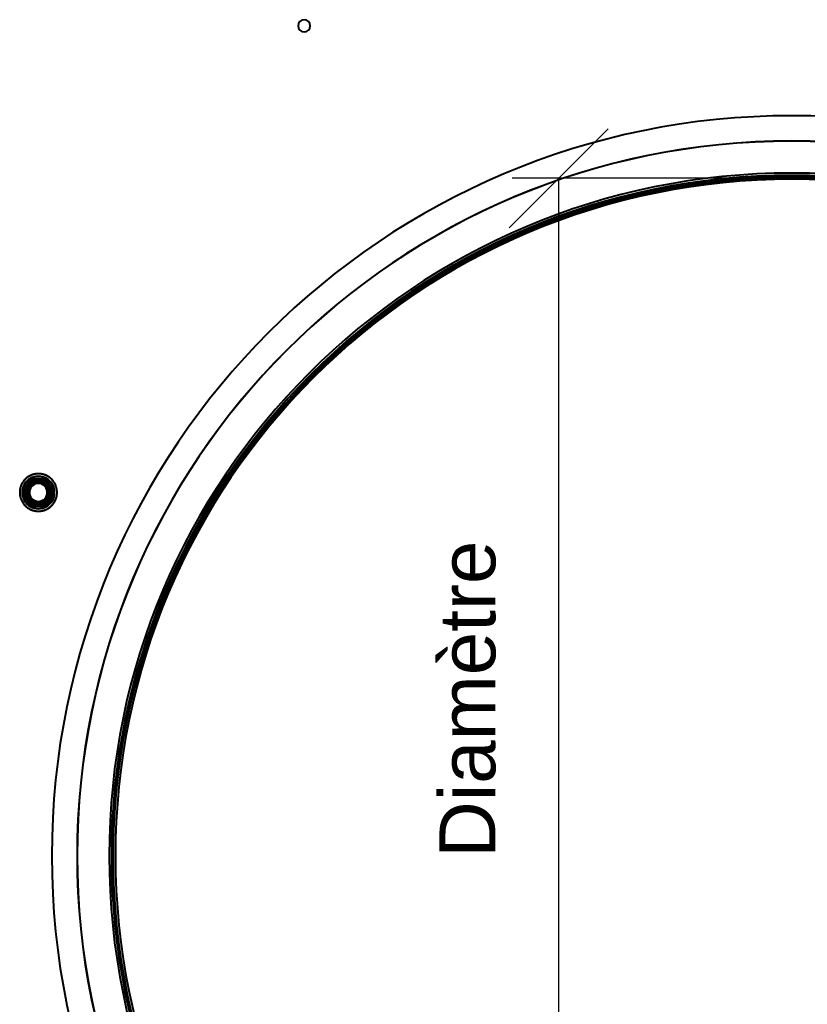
# Model space of a CAD drawing. Header units: millimetres. Extents: x -1442 to 3067, y -120 to 1171.
# Tile 12 of 66: x -202 to 4, y 325 to 582. Entities that reach past the tile are written whole.
import ezdxf

# ---------------------------------------------------------------- set-up
doc = ezdxf.new("R2010")
doc.units = ezdxf.units.MM
doc.layers.add('A-GENM', color=13, linetype='Continuous', lineweight=40)
doc.layers.add('G-IMPT', color=8, linetype='Continuous', lineweight=40)
doc.styles.add('Arial_1', font='arial.ttf', dxfattribs={"height": 14.6304})

# ---------------------------------------------------------------- blocks, each defined once
blk = doc.blocks.new('Souche connecteur circulaire R23 - Souche connecteur circulaire R23-769066-Gauche')
at = {"layer": 'A-GENM'}
for start, end in [(0, 180), (360, 180), (180, 0), (180, 360)]:
    blk.add_arc((0, 363), 177.5, start, end, dxfattribs=at)
blk = doc.blocks.new('Souche connecteur circulaire R23 - Souche connecteur circulaire R23-769068-Gauche')
at = {"layer": 'A-GENM'}
for start, end in [(360, 180), (0, 180), (180, 360), (180, 0)]:
    blk.add_arc((0, 363), 177.5, start, end, dxfattribs=at)
blk = doc.blocks.new('NEXA 1500 CALQUES_dwg-769064-Gauche')
at = {"layer": 'G-IMPT', "flags": 128}
for points in [[(-171.95, 319.32), (-173.57, 326.23), (-174.92, 333.2), (-175.98, 340.22), (-176.77, 347.28), (-177.27, 354.36), (-177.49, 361.46), (-177.42, 368.56), (-177.08, 375.65), (-176.44, 382.72), (-175.53, 389.76), (-174.33, 396.76), (-172.86, 403.7), (-171.11, 410.58), (-169.08, 417.39), (-166.79, 424.1), (-164.23, 430.72), (-161.4, 437.24), (-158.32, 443.63), (-154.98, 449.9), (-151.4, 456.03), (-147.57, 462.01), (-143.51, 467.83), (-139.22, 473.49), (-134.7, 478.97), (-129.97, 484.26), (-125.03, 489.36), (-119.89, 494.26), (-114.56, 498.95), (-109.05, 503.42), (-103.36, 507.67), (-97.51, 511.69), (-91.5, 515.47), (-85.35, 519.01), (-79.05, 522.3), (-72.64, 525.33), (-66.1, 528.11), (-59.46, 530.62), (-52.72, 532.86), (-45.9, 534.83), (-39.01, 536.53), (-32.06, 537.95), (-25.05, 539.1), (-18, 539.96), (-10.93, 540.54), (-3.83, 540.83), (0, 540.87)], [(0, 540.87), (7.1, 540.73)], [(-194.55, 462.61), (-194.73, 462.7), (-194.9, 462.79), (-195.08, 462.87), (-195.26, 462.94), (-195.44, 463.01), (-195.63, 463.07), (-195.82, 463.12), (-196.01, 463.16), (-196.2, 463.2), (-196.4, 463.23), (-196.59, 463.25), (-196.79, 463.26), (-196.98, 463.26), (-197.18, 463.26), (-197.37, 463.25), (-197.57, 463.23), (-197.76, 463.2), (-197.95, 463.17), (-198.15, 463.13), (-198.33, 463.08), (-198.52, 463.02), (-198.71, 462.96), (-198.89, 462.88), (-199.07, 462.8), (-199.24, 462.72), (-199.41, 462.63), (-199.58, 462.53), (-199.75, 462.42), (-199.91, 462.31), (-200.06, 462.19), (-200.21, 462.06), (-200.36, 461.93), (-200.5, 461.79), (-200.63, 461.65), (-200.76, 461.5), (-200.88, 461.35), (-201, 461.19), (-201.11, 461.03), (-201.21, 460.86), (-201.3, 460.69), (-201.39, 460.52), (-201.48, 460.34), (-201.55, 460.16), (-201.62, 459.98), (-201.68, 459.79), (-201.73, 459.6), (-201.78, 459.41), (-201.82, 459.22), (-201.85, 459.03), (-201.87, 458.83), (-201.88, 458.64), (-201.89, 458.44), (-201.89, 458.25), (-201.88, 458.05), (-201.86, 457.86), (-201.84, 457.66), (-201.81, 457.47), (-201.77, 457.28), (-201.72, 457.09), (-201.66, 456.9), (-201.6, 456.72), (-201.53, 456.53), (-201.45, 456.35), (-201.37, 456.18), (-201.28, 456), (-201.18, 455.83), (-201.08, 455.67), (-200.96, 455.51), (-200.85, 455.35), (-200.72, 455.2), (-200.59, 455.05), (-200.46, 454.91), (-200.32, 454.78), (-200.17, 454.65), (-200.02, 454.52), (-199.86, 454.41), (-199.7, 454.3), (-199.54, 454.19), (-199.45, 454.14)], [(-199.45, 462.61), (-199.61, 462.51), (-199.78, 462.4), (-199.93, 462.28), (-200.09, 462.16), (-200.24, 462.04), (-200.38, 461.9), (-200.52, 461.77), (-200.65, 461.62), (-200.78, 461.47), (-200.9, 461.32), (-201.02, 461.16), (-201.12, 461), (-201.23, 460.83), (-201.32, 460.66), (-201.41, 460.49), (-201.49, 460.31), (-201.56, 460.13), (-201.63, 459.94), (-201.69, 459.76), (-201.74, 459.57), (-201.79, 459.38), (-201.82, 459.19), (-201.85, 458.99), (-201.87, 458.8), (-201.88, 458.6), (-201.89, 458.41), (-201.89, 458.21), (-201.88, 458.02), (-201.86, 457.82), (-201.83, 457.63), (-201.8, 457.44), (-201.76, 457.24), (-201.71, 457.05), (-201.65, 456.87), (-201.59, 456.68), (-201.52, 456.5), (-201.44, 456.32), (-201.35, 456.15), (-201.26, 455.97), (-201.16, 455.8), (-201.06, 455.64), (-200.94, 455.48), (-200.82, 455.32), (-200.7, 455.17), (-200.57, 455.03), (-200.43, 454.89), (-200.29, 454.75), (-200.14, 454.63), (-199.99, 454.5), (-199.83, 454.39), (-199.67, 454.28), (-199.51, 454.17), (-199.34, 454.08), (-199.16, 453.99), (-198.99, 453.9), (-198.8, 453.83), (-198.62, 453.76), (-198.44, 453.7), (-198.25, 453.64), (-198.06, 453.6), (-197.87, 453.56), (-197.67, 453.53), (-197.48, 453.51), (-197.28, 453.49), (-197.09, 453.48), (-196.89, 453.48), (-196.7, 453.49), (-196.5, 453.51), (-196.31, 453.53), (-196.11, 453.56), (-195.92, 453.6), (-195.73, 453.65), (-195.55, 453.7), (-195.36, 453.77), (-195.18, 453.83), (-195, 453.91), (-194.82, 453.99), (-194.65, 454.09), (-194.55, 454.14)], [(-201.04, 458.37), (-200.54, 459.25), (-200.03, 460.12), (-199.53, 461), (-199.02, 461.87)], [(-199.02, 461.87), (-199.53, 461), (-200.03, 460.12), (-200.54, 459.25), (-201.04, 458.37)], [(-199.02, 461.87), (-199.53, 461), (-200.03, 460.12), (-200.54, 459.25), (-201.04, 458.37)], [(-201.04, 458.37), (-200.54, 459.25), (-200.03, 460.12), (-199.53, 461), (-199.02, 461.87)], [(-201.04, 458.37), (-200.54, 459.25), (-200.03, 460.12), (-199.53, 461), (-199.02, 461.87)], [(-199.02, 461.87), (-199.53, 461), (-200.03, 460.12), (-200.54, 459.25), (-201.04, 458.37)], [(-201.04, 458.37), (-200.54, 459.25), (-200.03, 460.12), (-199.53, 461), (-199.02, 461.87)], [(-199.02, 461.87), (-199.53, 461), (-200.03, 460.12), (-200.54, 459.25), (-201.04, 458.37)], [(-199.02, 461.87), (-199.53, 461), (-200.03, 460.12), (-200.54, 459.25), (-201.04, 458.37)], [(-201.04, 458.37), (-200.54, 459.25), (-200.03, 460.12), (-199.53, 461), (-199.02, 461.87)], [(-199.02, 461.87), (-199.53, 461), (-200.03, 460.12), (-200.54, 459.25), (-201.04, 458.37)], [(-201.04, 458.37), (-200.54, 459.25), (-200.03, 460.12), (-199.53, 461), (-199.02, 461.87)], [(-194.55, 454.14), (-194.39, 454.24), (-194.22, 454.35), (-194.07, 454.46), (-193.91, 454.58), (-193.76, 454.71), (-193.62, 454.84), (-193.48, 454.98), (-193.35, 455.12), (-193.22, 455.27), (-193.1, 455.42), (-192.98, 455.58), (-192.88, 455.74), (-192.77, 455.91), (-192.68, 456.08), (-192.59, 456.26), (-192.51, 456.44), (-192.44, 456.62), (-192.37, 456.8), (-192.31, 456.99), (-192.26, 457.18), (-192.21, 457.37), (-192.18, 457.56), (-192.15, 457.75), (-192.13, 457.95), (-192.12, 458.14), (-192.11, 458.34), (-192.11, 458.53), (-192.12, 458.73), (-192.14, 458.92), (-192.17, 459.12), (-192.2, 459.31), (-192.24, 459.5), (-192.29, 459.69), (-192.35, 459.88), (-192.41, 460.06), (-192.48, 460.24), (-192.56, 460.42), (-192.65, 460.6), (-192.74, 460.77), (-192.84, 460.94), (-192.94, 461.1), (-193.06, 461.26), (-193.18, 461.42), (-193.3, 461.57), (-193.43, 461.72), (-193.57, 461.86), (-193.71, 461.99), (-193.86, 462.12), (-194.01, 462.24), (-194.17, 462.36), (-194.33, 462.47), (-194.49, 462.57), (-194.66, 462.67), (-194.84, 462.76), (-195.01, 462.84), (-195.2, 462.92), (-195.38, 462.99), (-195.56, 463.05), (-195.75, 463.1), (-195.94, 463.15), (-196.13, 463.19), (-196.33, 463.22), (-196.52, 463.24), (-196.72, 463.25), (-196.91, 463.26), (-197.11, 463.26), (-197.3, 463.25), (-197.5, 463.24), (-197.69, 463.21), (-197.89, 463.18), (-198.08, 463.14), (-198.27, 463.1), (-198.45, 463.04), (-198.64, 462.98), (-198.82, 462.91), (-199, 462.83), (-199.18, 462.75), (-199.35, 462.66), (-199.45, 462.61)], [(-199.45, 454.14), (-199.27, 454.04), (-199.1, 453.96), (-198.92, 453.87), (-198.74, 453.8), (-198.56, 453.74), (-198.37, 453.68), (-198.18, 453.63), (-197.99, 453.58), (-197.8, 453.55), (-197.6, 453.52), (-197.41, 453.5), (-197.21, 453.49), (-197.02, 453.48), (-196.82, 453.49), (-196.63, 453.5), (-196.43, 453.51), (-196.24, 453.54), (-196.05, 453.58), (-195.85, 453.62), (-195.67, 453.67), (-195.48, 453.72), (-195.29, 453.79), (-195.11, 453.86), (-194.93, 453.94), (-194.76, 454.03), (-194.59, 454.12), (-194.42, 454.22), (-194.25, 454.33), (-194.09, 454.44), (-193.94, 454.56), (-193.79, 454.68), (-193.64, 454.82), (-193.5, 454.95), (-193.37, 455.1), (-193.24, 455.24), (-193.12, 455.4), (-193, 455.55), (-192.89, 455.72), (-192.79, 455.88), (-192.7, 456.05), (-192.61, 456.23), (-192.52, 456.4), (-192.45, 456.58), (-192.38, 456.77), (-192.32, 456.95), (-192.27, 457.14), (-192.22, 457.33), (-192.18, 457.52), (-192.15, 457.72), (-192.13, 457.91), (-192.12, 458.11), (-192.11, 458.3), (-192.11, 458.5), (-192.12, 458.69), (-192.14, 458.89), (-192.16, 459.08), (-192.19, 459.27), (-192.23, 459.47), (-192.28, 459.66), (-192.34, 459.84), (-192.4, 460.03), (-192.47, 460.21), (-192.55, 460.39), (-192.63, 460.57), (-192.72, 460.74), (-192.82, 460.91), (-192.92, 461.08), (-193.04, 461.24), (-193.15, 461.39), (-193.28, 461.54), (-193.41, 461.69), (-193.54, 461.83), (-193.68, 461.97), (-193.83, 462.1), (-193.98, 462.22), (-194.14, 462.34), (-194.3, 462.45), (-194.46, 462.55), (-194.55, 462.61)], [(-199.02, 461.87), (-198.85, 461.58), (-198.69, 461.3), (-198.52, 461.01), (-198.35, 460.72)], [(-198.35, 460.72), (-198.52, 461.01), (-198.69, 461.3), (-198.85, 461.58), (-199.02, 461.87)], [(-199.02, 461.87), (-198.01, 461.87), (-197, 461.87), (-195.99, 461.87), (-194.98, 461.87)], [(-194.98, 461.87), (-195.99, 461.87), (-197, 461.87), (-198.01, 461.87), (-199.02, 461.87)], [(-199.02, 461.87), (-198.85, 461.58), (-198.69, 461.3), (-198.52, 461.01), (-198.35, 460.72)], [(-198.35, 460.72), (-198.52, 461.01), (-198.69, 461.3), (-198.85, 461.58), (-199.02, 461.87)], [(-194.98, 461.87), (-195.99, 461.87), (-197, 461.87), (-198.01, 461.87), (-199.02, 461.87)], [(-199.02, 461.87), (-198.01, 461.87), (-197, 461.87), (-195.99, 461.87), (-194.98, 461.87)], [(-199.02, 461.87), (-198.01, 461.87), (-197, 461.87), (-195.99, 461.87), (-194.98, 461.87)], [(-194.98, 461.87), (-195.99, 461.87), (-197, 461.87), (-198.01, 461.87), (-199.02, 461.87)], [(-199.02, 461.87), (-198.01, 461.87), (-197, 461.87), (-195.99, 461.87), (-194.98, 461.87)], [(-194.98, 461.87), (-195.99, 461.87), (-197, 461.87), (-198.01, 461.87), (-199.02, 461.87)], [(-194.98, 461.87), (-195.99, 461.87), (-197, 461.87), (-198.01, 461.87), (-199.02, 461.87)], [(-199.02, 461.87), (-198.01, 461.87), (-197, 461.87), (-195.99, 461.87), (-194.98, 461.87)], [(-194.98, 461.87), (-195.99, 461.87), (-197, 461.87), (-198.01, 461.87), (-199.02, 461.87)], [(-199.02, 461.87), (-198.01, 461.87), (-197, 461.87), (-195.99, 461.87), (-194.98, 461.87)], [(-194.98, 461.87), (-195.15, 461.58), (-195.31, 461.3), (-195.48, 461.01), (-195.65, 460.72)], [(-195.65, 460.72), (-195.48, 461.01), (-195.31, 461.3), (-195.15, 461.58), (-194.98, 461.87)], [(-194.98, 461.87), (-195.15, 461.58), (-195.31, 461.3), (-195.48, 461.01), (-195.65, 460.72)], [(-195.65, 460.72), (-195.48, 461.01), (-195.31, 461.3), (-195.15, 461.58), (-194.98, 461.87)], [(-194.98, 461.87), (-194.47, 461), (-193.97, 460.12), (-193.46, 459.25), (-192.96, 458.37)], [(-192.96, 458.37), (-193.46, 459.25), (-193.97, 460.12), (-194.47, 461), (-194.98, 461.87)], [(-192.96, 458.37), (-193.46, 459.25), (-193.97, 460.12), (-194.47, 461), (-194.98, 461.87)], [(-194.98, 461.87), (-194.47, 461), (-193.97, 460.12), (-193.46, 459.25), (-192.96, 458.37)], [(-194.98, 461.87), (-194.47, 461), (-193.97, 460.12), (-193.46, 459.25), (-192.96, 458.37)], [(-192.96, 458.37), (-193.46, 459.25), (-193.97, 460.12), (-194.47, 461), (-194.98, 461.87)], [(-194.98, 461.87), (-194.47, 461), (-193.97, 460.12), (-193.46, 459.25), (-192.96, 458.37)], [(-192.96, 458.37), (-193.46, 459.25), (-193.97, 460.12), (-194.47, 461), (-194.98, 461.87)], [(-192.96, 458.37), (-193.46, 459.25), (-193.97, 460.12), (-194.47, 461), (-194.98, 461.87)], [(-194.98, 461.87), (-194.47, 461), (-193.97, 460.12), (-193.46, 459.25), (-192.96, 458.37)], [(-192.96, 458.37), (-193.46, 459.25), (-193.97, 460.12), (-194.47, 461), (-194.98, 461.87)], [(-194.98, 461.87), (-194.47, 461), (-193.97, 460.12), (-193.46, 459.25), (-192.96, 458.37)], [(-199.02, 454.87), (-199.53, 455.75), (-200.03, 456.62), (-200.54, 457.5), (-201.04, 458.37)], [(-201.04, 458.37), (-200.71, 458.37), (-200.38, 458.37), (-200.04, 458.37), (-199.71, 458.37)], [(-199.71, 458.37), (-200.04, 458.37), (-200.38, 458.37), (-200.71, 458.37), (-201.04, 458.37)], [(-199.71, 458.37), (-200.04, 458.37), (-200.38, 458.37), (-200.71, 458.37), (-201.04, 458.37)], [(-201.04, 458.37), (-200.54, 457.5), (-200.03, 456.62), (-199.53, 455.75), (-199.02, 454.87)], [(-201.04, 458.37), (-200.71, 458.37), (-200.38, 458.37), (-200.04, 458.37), (-199.71, 458.37)], [(-201.04, 458.37), (-200.54, 457.5), (-200.03, 456.62), (-199.53, 455.75), (-199.02, 454.87)], [(-199.02, 454.87), (-199.53, 455.75), (-200.03, 456.62), (-200.54, 457.5), (-201.04, 458.37)], [(-199.02, 454.87), (-199.53, 455.75), (-200.03, 456.62), (-200.54, 457.5), (-201.04, 458.37)], [(-201.04, 458.37), (-200.54, 457.5), (-200.03, 456.62), (-199.53, 455.75), (-199.02, 454.87)], [(-199.02, 454.87), (-199.53, 455.75), (-200.03, 456.62), (-200.54, 457.5), (-201.04, 458.37)], [(-201.04, 458.37), (-200.54, 457.5), (-200.03, 456.62), (-199.53, 455.75), (-199.02, 454.87)], [(-201.04, 458.37), (-200.54, 457.5), (-200.03, 456.62), (-199.53, 455.75), (-199.02, 454.87)], [(-199.02, 454.87), (-199.53, 455.75), (-200.03, 456.62), (-200.54, 457.5), (-201.04, 458.37)], [(-201.04, 458.37), (-200.54, 457.5), (-200.03, 456.62), (-199.53, 455.75), (-199.02, 454.87)], [(-199.02, 454.87), (-199.53, 455.75), (-200.03, 456.62), (-200.54, 457.5), (-201.04, 458.37)], [(-192.96, 458.37), (-193.46, 457.5), (-193.97, 456.62), (-194.47, 455.75), (-194.98, 454.87)], [(-194.98, 454.87), (-194.47, 455.75), (-193.97, 456.62), (-193.46, 457.5), (-192.96, 458.37)], [(-194.98, 454.87), (-194.47, 455.75), (-193.97, 456.62), (-193.46, 457.5), (-192.96, 458.37)], [(-192.96, 458.37), (-193.46, 457.5), (-193.97, 456.62), (-194.47, 455.75), (-194.98, 454.87)], [(-192.96, 458.37), (-193.46, 457.5), (-193.97, 456.62), (-194.47, 455.75), (-194.98, 454.87)], [(-194.98, 454.87), (-194.47, 455.75), (-193.97, 456.62), (-193.46, 457.5), (-192.96, 458.37)], [(-192.96, 458.37), (-193.46, 457.5), (-193.97, 456.62), (-194.47, 455.75), (-194.98, 454.87)], [(-194.98, 454.87), (-194.47, 455.75), (-193.97, 456.62), (-193.46, 457.5), (-192.96, 458.37)], [(-194.98, 454.87), (-194.47, 455.75), (-193.97, 456.62), (-193.46, 457.5), (-192.96, 458.37)], [(-192.96, 458.37), (-193.46, 457.5), (-193.97, 456.62), (-194.47, 455.75), (-194.98, 454.87)], [(-194.98, 454.87), (-194.47, 455.75), (-193.97, 456.62), (-193.46, 457.5), (-192.96, 458.37)], [(-192.96, 458.37), (-193.46, 457.5), (-193.97, 456.62), (-194.47, 455.75), (-194.98, 454.87)], [(-194.29, 458.37), (-193.96, 458.37), (-193.62, 458.37), (-193.29, 458.37), (-192.96, 458.37)], [(-192.96, 458.37), (-193.29, 458.37), (-193.62, 458.37), (-193.96, 458.37), (-194.29, 458.37)], [(-192.96, 458.37), (-193.29, 458.37), (-193.62, 458.37), (-193.96, 458.37), (-194.29, 458.37)], [(-194.29, 458.37), (-193.96, 458.37), (-193.62, 458.37), (-193.29, 458.37), (-192.96, 458.37)], [(-199.02, 454.87), (-198.85, 455.16), (-198.69, 455.45), (-198.52, 455.74), (-198.35, 456.03)], [(-198.35, 456.03), (-198.52, 455.74), (-198.69, 455.45), (-198.85, 455.16), (-199.02, 454.87)], [(-199.02, 454.87), (-198.85, 455.16), (-198.69, 455.45), (-198.52, 455.74), (-198.35, 456.03)], [(-198.35, 456.03), (-198.52, 455.74), (-198.69, 455.45), (-198.85, 455.16), (-199.02, 454.87)], [(-194.98, 454.87), (-195.15, 455.16), (-195.31, 455.45), (-195.48, 455.74), (-195.65, 456.03)], [(-195.65, 456.03), (-195.48, 455.74), (-195.31, 455.45), (-195.15, 455.16), (-194.98, 454.87)], [(-194.98, 454.87), (-195.15, 455.16), (-195.31, 455.45), (-195.48, 455.74), (-195.65, 456.03)], [(-195.65, 456.03), (-195.48, 455.74), (-195.31, 455.45), (-195.15, 455.16), (-194.98, 454.87)], [(-194.98, 454.87), (-195.99, 454.87), (-197, 454.87), (-198.01, 454.87), (-199.02, 454.87)], [(-199.02, 454.87), (-198.01, 454.87), (-197, 454.87), (-195.99, 454.87), (-194.98, 454.87)], [(-199.02, 454.87), (-198.01, 454.87), (-197, 454.87), (-195.99, 454.87), (-194.98, 454.87)], [(-194.98, 454.87), (-195.99, 454.87), (-197, 454.87), (-198.01, 454.87), (-199.02, 454.87)], [(-194.98, 454.87), (-195.99, 454.87), (-197, 454.87), (-198.01, 454.87), (-199.02, 454.87)], [(-199.02, 454.87), (-198.01, 454.87), (-197, 454.87), (-195.99, 454.87), (-194.98, 454.87)], [(-194.98, 454.87), (-195.99, 454.87), (-197, 454.87), (-198.01, 454.87), (-199.02, 454.87)], [(-199.02, 454.87), (-198.01, 454.87), (-197, 454.87), (-195.99, 454.87), (-194.98, 454.87)], [(-199.02, 454.87), (-198.01, 454.87), (-197, 454.87), (-195.99, 454.87), (-194.98, 454.87)], [(-194.98, 454.87), (-195.99, 454.87), (-197, 454.87), (-198.01, 454.87), (-199.02, 454.87)], [(-199.02, 454.87), (-198.01, 454.87), (-197, 454.87), (-195.99, 454.87), (-194.98, 454.87)], [(-194.98, 454.87), (-195.99, 454.87), (-197, 454.87), (-198.01, 454.87), (-199.02, 454.87)]]:
    blk.add_lwpolyline(points, dxfattribs=at)
at = {"layer": 'G-IMPT'}
for centre, radius, start, end in [((-127.5, 580.37), 1.6, 360, 180), ((-127.5, 580.37), 1.6, 0, 180), ((-127.5, 580.37), 1.6, 360, 180), ((-127.5, 580.37), 1.6, 0, 180), ((-127.5, 580.37), 1.6, 360, 180), ((-127.5, 580.37), 1.6, 0, 180), ((-127.5, 580.37), 1.6, 360, 180), ((-127.5, 580.37), 1.6, 360, 180), ((-127.5, 580.37), 1.6, 180, 360), ((-127.5, 580.37), 1.6, 180, 0), ((-127.5, 580.37), 1.6, 180, 360), ((-127.5, 580.37), 1.6, 180, 0), ((-127.5, 580.37), 1.6, 180, 0), ((-127.5, 580.37), 1.6, 180, 0), ((-127.5, 580.37), 1.6, 180, 0), ((-127.5, 580.37), 1.6, 180, 0), ((0, 363.37), 193.5, 360, 180), ((0, 363.37), 193.5, 0, 180), ((0, 363.37), 193.5, 90, 180), ((0, 363.37), 193.5, 360, 180), ((0, 363.37), 193.5, 0, 180), ((0, 363.37), 193.5, 360, 180), ((0, 363.37), 193.5, 90, 270), ((0, 363.37), 193.5, 0, 180), ((0, 363.37), 193.5, 360, 90), ((0, 363.37), 193.5, 270, 90), ((0, 363.37), 186.89, 90, 270), ((0, 363.37), 186.89, 90, 270), ((0, 363.37), 186.89, 90, 270), ((0, 363.37), 186.89, 90, 270), ((0, 363.37), 186.86, 90, 270), ((0, 363.37), 186.86, 90, 270), ((0, 363.37), 186.86, 90, 270), ((0, 363.37), 186.86, 90, 270), ((0, 363.37), 186.89, 270, 90), ((0, 363.37), 186.89, 270, 90), ((0, 363.37), 186.89, 270, 90), ((0, 363.37), 186.89, 270, 90), ((0, 363.37), 186.86, 270, 90), ((0, 363.37), 186.86, 270, 90), ((0, 363.37), 186.86, 270, 90), ((0, 363.37), 186.86, 270, 90), ((0, 363.37), 178.5, 360, 180), ((0, 363.37), 178.5, 360, 180), ((0, 363.37), 178.5, 0, 180), ((0, 363.37), 178.5, 360, 180), ((0, 363.37), 178.5, 360, 180), ((0, 363.37), 178.5, 0, 180), ((0, 363.37), 178.5, 90, 270), ((0, 363.37), 178.5, 90, 270), ((0, 363.37), 178.5, 90, 180), ((0, 363.37), 178.5, 90, 180), ((0, 363.37), 178.5, 90, 270), ((0, 363.37), 178.5, 0, 180), ((0, 363.37), 178.5, 90, 270), ((0, 363.37), 178.5, 0, 180), ((0, 363.37), 178.5, 0, 180), ((0, 363.37), 178.5, 360, 180), ((0, 363.37), 178.5, 0, 180), ((0, 363.37), 178.5, 360, 180), ((0, 363.37), 178.5, 90, 180), ((0, 363.37), 178.5, 0, 180), ((0, 363.37), 178.5, 0, 180), ((0, 363.37), 178.5, 360, 180), ((0, 363.37), 178.5, 90, 180), ((0, 363.37), 178.5, 360, 180), ((0, 363.37), 178.5, 360, 180), ((0, 363.37), 178.5, 360, 180), ((0, 363.37), 178.5, 360, 180), ((0, 363.37), 178.5, 0, 180), ((0, 363.37), 178.5, 0, 180), ((0, 363.37), 178.5, 0, 180), ((0, 363.37), 178.5, 360, 180), ((0, 363.37), 178.5, 0, 180), ((0, 363.37), 177.91, 360, 180), ((0, 363.37), 177.91, 360, 180), ((0, 363.37), 177.91, 360, 180), ((0, 363.37), 177.91, 0, 180), ((0, 363.37), 177.91, 0, 180), ((0, 363.37), 177.91, 360, 180), ((0, 363.37), 177.91, 0, 180), ((0, 363.37), 177.91, 0, 180), ((0, 363.37), 177.5, 0, 180), ((0, 363.37), 177.5, 0, 180), ((0, 363.37), 177.5, 360, 180), ((0, 363.37), 177.5, 0, 180), ((0, 363.37), 177.5, 90, 180), ((0, 363.37), 177.5, 90, 270), ((0, 363.37), 177.5, 0, 180), ((0, 363.37), 177.5, 0, 180), ((0, 363.37), 177.47, 90, 270), ((0, 363.37), 177.47, 90, 270), ((0, 363.37), 177.47, 360, 180), ((0, 363.37), 177.47, 0, 180), ((0, 363.37), 177.47, 0, 180), ((0, 363.37), 177.47, 360, 180), ((0, 363.37), 177.47, 90, 270), ((0, 363.37), 177.47, 90, 270), ((0, 363.37), 177.47, 0, 180), ((0, 363.37), 177.47, 360, 180), ((0, 363.37), 177.47, 90, 180), ((0, 363.37), 177.47, 360, 180), ((0, 363.37), 177.47, 90, 180), ((0, 363.37), 177.47, 0, 180), ((0, 363.37), 177.47, 360, 180), ((0, 363.37), 177.47, 360, 180), ((0, 363.37), 178.5, 270, 90), ((0, 363.37), 178.5, 270, 90), ((0, 363.37), 178.5, 270, 90), ((0, 363.37), 178.5, 270, 90), ((0, 363.37), 178.5, 270, 90), ((0, 363.37), 178.5, 270, 90), ((0, 363.37), 178.5, 0, 90), ((0, 363.37), 178.5, 360, 90), ((0, 363.37), 177.5, 270, 90), ((0, 363.37), 177.5, 360, 90), ((0, 363.37), 177.47, 270, 90), ((0, 363.37), 177.47, 270, 90), ((0, 363.37), 177.47, 270, 90), ((0, 363.37), 177.47, 270, 90), ((0, 363.37), 177.47, 0, 90), ((0, 363.37), 177.47, 360, 90), ((0, 363.37), 176.87, 0, 180), ((0, 363.37), 176.87, 0, 180), ((0, 363.37), 176.87, 360, 180), ((0, 363.37), 176.87, 0, 180), ((0, 363.37), 176.87, 0, 180), ((0, 363.37), 176.87, 360, 180), ((0, 363.37), 176.87, 360, 180), ((0, 363.37), 176.87, 360, 180), ((0, 363.37), 176.87, 90, 180), ((0, 363.37), 176.87, 90, 180), ((0, 363.37), 176.87, 360, 180), ((0, 363.37), 176.87, 90, 180), ((0, 363.37), 176.87, 0, 180), ((0, 363.37), 176.87, 90, 180), ((0, 363.37), 176.87, 90, 270), ((0, 363.37), 176.87, 90, 270), ((0, 363.37), 176.87, 0, 90), ((0, 363.37), 176.87, 0, 90), ((0, 363.37), 176.87, 360, 90), ((0, 363.37), 176.87, 360, 90), ((0, 363.37), 176.87, 270, 90), ((0, 363.37), 176.87, 270, 90), ((-197, 458.37), 4.25, 60, 240), ((-197, 458.37), 4.25, 60, 240), ((-197, 458.37), 4.25, 60, 240), ((-197, 458.37), 4.25, 60, 240), ((-197, 458.37), 4.25, 120, 300), ((-197, 458.37), 4.25, 120, 300), ((-197, 458.37), 4.25, 120, 300), ((-197, 458.37), 4.25, 120, 300), ((-197, 458.37), 4.1, 60, 240), ((-197, 458.37), 4.1, 60, 240), ((-197, 458.37), 4.1, 120, 210), ((-197, 458.37), 4.1, 120, 210), ((-197, 458.37), 3.25, 30, 210), ((-197, 458.37), 3.25, 60, 240), ((-197, 458.37), 3.25, 60, 240), ((-197, 458.37), 3.25, 60, 240), ((-197, 458.37), 3.25, 120, 210), ((-197, 458.37), 3.25, 120, 300), ((-197, 458.37), 3.25, 120, 300), ((-197, 458.37), 3, 60, 240), ((-197, 458.37), 3, 30, 210), ((-197, 458.37), 3, 30, 210), ((-197, 458.37), 3, 30, 210), ((-197, 458.37), 3, 120, 300), ((-197, 458.37), 3.25, 330, 150), ((-197, 458.37), 3, 330, 150), ((-197, 458.37), 3, 330, 150), ((-197, 458.37), 3, 330, 150), ((-197, 458.37), 2.55, 60, 240), ((-197, 458.37), 2.55, 60, 240), ((-197, 458.37), 2.55, 60, 240), ((-197, 458.37), 2.55, 60, 240), ((-197, 458.37), 4.25, 300, 120), ((-197, 458.37), 4.25, 300, 120), ((-197, 458.37), 4.25, 300, 120), ((-197, 458.37), 4.25, 300, 120), ((-197, 458.37), 4.25, 240, 60), ((-197, 458.37), 4.25, 240, 60), ((-197, 458.37), 4.25, 240, 60), ((-197, 458.37), 4.25, 240, 60), ((-197, 458.37), 4.1, 300, 120), ((-197, 458.37), 4.1, 300, 120), ((-197, 458.37), 3.25, 300, 120), ((-197, 458.37), 3.25, 300, 120), ((-197, 458.37), 3.25, 300, 120), ((-197, 458.37), 3.25, 240, 60), ((-197, 458.37), 3.25, 240, 60), ((-197, 458.37), 3, 300, 120), ((-197, 458.37), 3, 240, 60), ((-197, 458.37), 2.55, 300, 120), ((-197, 458.37), 2.55, 300, 120), ((-197, 458.37), 2.55, 300, 120), ((-197, 458.37), 2.55, 300, 120), ((-197, 458.37), 3.25, 330, 60), ((-197, 458.37), 4.1, 330, 60), ((-197, 458.37), 4.1, 330, 60), ((-197, 458.37), 3.25, 150, 330), ((-197, 458.37), 3, 150, 330), ((-197, 458.37), 3, 150, 240), ((-197, 458.37), 3, 150, 330), ((-197, 458.37), 3.25, 210, 30), ((-197, 458.37), 3, 210, 30), ((-197, 458.37), 3, 210, 30), ((-197, 458.37), 2.55, 120, 300), ((-197, 458.37), 2.55, 120, 300), ((-197, 458.37), 2.55, 120, 300), ((-197, 458.37), 2.55, 120, 300), ((-197, 458.37), 2.33, 84.284, 264.284), ((-197, 458.37), 2.33, 84.284, 264.284), ((-197, 458.37), 2.33, 84.284, 264.284), ((-197, 458.37), 2.33, 84.284, 264.284), ((-197, 458.37), 2.33, 95.716, 275.716), ((-197, 458.37), 2.33, 95.716, 275.716), ((-197, 458.37), 2.33, 95.716, 275.716), ((-197, 458.37), 2.33, 95.716, 275.716), ((-197, 458.37), 2.55, 240, 60), ((-197, 458.37), 2.55, 240, 60), ((-197, 458.37), 2.55, 240, 60), ((-197, 458.37), 2.55, 240, 60), ((-197, 458.37), 2.33, 275.716, 95.716), ((-197, 458.37), 2.33, 275.716, 95.716), ((-197, 458.37), 2.33, 275.716, 95.716), ((-197, 458.37), 2.33, 275.716, 95.716), ((-197, 458.37), 2.33, 264.284, 84.284), ((-197, 458.37), 2.33, 264.284, 84.284), ((-197, 458.37), 2.33, 264.284, 84.284), ((-197, 458.37), 2.33, 264.284, 84.284), ((-197, 458.37), 3, 300, 30), ((-197, 458.37), 4.1, 210, 300), ((-197, 458.37), 4.1, 210, 300), ((-197, 458.37), 3.25, 210, 300), ((-197, 458.37), 3, 210, 300), ((-197, 458.37), 4.1, 240, 330), ((-197, 458.37), 4.1, 240, 330), ((-197, 458.37), 3.25, 240, 330), ((-197, 458.37), 3, 240, 330), ((0, 363.37), 193.5, 180, 360), ((0, 363.37), 193.5, 180, 0), ((0, 363.37), 193.5, 180, 360), ((0, 363.37), 193.5, 180, 360), ((0, 363.37), 193.5, 180, 360), ((0, 363.37), 193.5, 180, 0), ((0, 363.37), 193.5, 180, 0), ((0, 363.37), 178.5, 180, 360), ((0, 363.37), 178.5, 180, 360), ((0, 363.37), 178.5, 180, 270), ((0, 363.37), 178.5, 180, 0), ((0, 363.37), 178.5, 180, 270), ((0, 363.37), 178.5, 180, 360), ((0, 363.37), 178.5, 180, 270), ((0, 363.37), 178.5, 180, 270), ((0, 363.37), 178.5, 180, 0), ((0, 363.37), 178.5, 180, 0), ((0, 363.37), 178.5, 180, 360), ((0, 363.37), 178.5, 180, 0), ((0, 363.37), 178.5, 180, 360), ((0, 363.37), 178.5, 180, 0), ((0, 363.37), 178.5, 180, 0), ((0, 363.37), 178.5, 180, 0), ((0, 363.37), 178.5, 180, 360), ((0, 363.37), 178.5, 180, 0), ((0, 363.37), 178.5, 180, 360), ((0, 363.37), 178.5, 180, 360), ((0, 363.37), 178.5, 180, 360), ((0, 363.37), 178.5, 180, 360), ((0, 363.37), 178.5, 180, 360), ((0, 363.37), 178.5, 180, 0), ((0, 363.37), 178.5, 180, 0), ((0, 363.37), 178.5, 180, 0), ((0, 363.37), 178.5, 180, 360), ((0, 363.37), 178.5, 180, 0), ((0, 363.37), 177.91, 180, 360), ((0, 363.37), 177.91, 180, 360), ((0, 363.37), 177.91, 180, 0), ((0, 363.37), 177.91, 180, 360), ((0, 363.37), 177.91, 180, 360), ((0, 363.37), 177.91, 180, 0), ((0, 363.37), 177.91, 180, 0), ((0, 363.37), 177.91, 180, 0), ((0, 363.37), 177.5, 180, 0), ((0, 363.37), 177.5, 180, 0), ((0, 363.37), 177.5, 180, 0), ((0, 363.37), 177.5, 180, 360), ((0, 363.37), 177.5, 180, 270), ((0, 363.37), 177.5, 180, 0), ((0, 363.37), 177.5, 180, 0), ((0, 363.37), 177.47, 180, 270), ((0, 363.37), 177.47, 180, 360), ((0, 363.37), 177.47, 180, 270), ((0, 363.37), 177.47, 180, 0), ((0, 363.37), 177.47, 180, 0), ((0, 363.37), 177.47, 180, 360), ((0, 363.37), 177.47, 180, 360), ((0, 363.37), 177.47, 180, 0), ((0, 363.37), 177.47, 180, 0), ((0, 363.37), 177.47, 180, 360), ((0, 363.37), 177.47, 180, 360), ((0, 363.37), 177.47, 180, 360), ((0, 363.37), 176.87, 180, 0), ((0, 363.37), 176.87, 180, 360), ((0, 363.37), 176.87, 180, 0), ((0, 363.37), 176.87, 180, 360), ((0, 363.37), 176.87, 180, 360), ((0, 363.37), 176.87, 180, 0), ((0, 363.37), 176.87, 180, 360), ((0, 363.37), 176.87, 180, 360), ((0, 363.37), 176.87, 180, 0), ((0, 363.37), 176.87, 180, 0), ((0, 363.37), 176.87, 180, 0), ((0, 363.37), 176.87, 180, 270), ((0, 363.37), 176.87, 180, 360), ((0, 363.37), 176.87, 180, 270), ((0, 363.37), 177.47, 270, 0), ((0, 363.37), 177.47, 270, 0), ((0, 363.37), 178.5, 270, 0), ((0, 363.37), 178.5, 270, 0), ((0, 363.37), 177.5, 270, 0), ((0, 363.37), 176.87, 270, 360), ((0, 363.37), 176.87, 270, 0)]:
    blk.add_arc(centre, radius, start, end, dxfattribs=at)
for points in [[(-198.35, 460.72), (-197.92, 460.91), (-197, 461.1), (-196.08, 460.91), (-195.65, 460.72)], [(-195.65, 460.72), (-196.08, 460.91), (-197, 461.1), (-197.92, 460.91), (-198.35, 460.72)], [(-195.65, 460.72), (-196.07, 460.91), (-197, 461.11), (-197.93, 460.91), (-198.35, 460.72)], [(-198.35, 460.72), (-197.93, 460.91), (-197, 461.11), (-196.07, 460.91), (-195.65, 460.72)], [(-199.71, 458.37), (-199.66, 458.84), (-199.37, 459.74), (-198.74, 460.44), (-198.35, 460.72)], [(-198.35, 460.72), (-198.74, 460.44), (-199.37, 459.74), (-199.66, 458.84), (-199.71, 458.37)], [(-198.35, 460.72), (-198.73, 460.45), (-199.37, 459.74), (-199.66, 458.84), (-199.71, 458.37)], [(-199.71, 458.37), (-199.66, 458.84), (-199.37, 459.74), (-198.73, 460.45), (-198.35, 460.72)], [(-198.35, 456.03), (-198.74, 456.31), (-199.37, 457.01), (-199.66, 457.9), (-199.71, 458.37)], [(-199.71, 458.37), (-199.66, 457.9), (-199.37, 457.01), (-198.74, 456.31), (-198.35, 456.03)], [(-199.71, 458.37), (-199.66, 457.91), (-199.37, 457.01), (-198.73, 456.3), (-198.35, 456.03)], [(-198.35, 456.03), (-198.73, 456.3), (-199.37, 457.01), (-199.66, 457.91), (-199.71, 458.37)], [(-195.65, 460.72), (-195.26, 460.44), (-194.63, 459.74), (-194.34, 458.84), (-194.29, 458.37)], [(-194.29, 458.37), (-194.34, 458.84), (-194.63, 459.74), (-195.26, 460.44), (-195.65, 460.72)], [(-194.29, 458.37), (-194.34, 458.84), (-194.63, 459.74), (-195.27, 460.45), (-195.65, 460.72)], [(-195.65, 460.72), (-195.27, 460.45), (-194.63, 459.74), (-194.34, 458.84), (-194.29, 458.37)], [(-194.29, 458.37), (-194.34, 457.9), (-194.63, 457.01), (-195.26, 456.31), (-195.65, 456.03)], [(-195.65, 456.03), (-195.26, 456.31), (-194.63, 457.01), (-194.34, 457.9), (-194.29, 458.37)], [(-195.65, 456.03), (-195.27, 456.3), (-194.63, 457.01), (-194.34, 457.91), (-194.29, 458.37)], [(-194.29, 458.37), (-194.34, 457.91), (-194.63, 457.01), (-195.27, 456.3), (-195.65, 456.03)], [(-195.65, 456.03), (-196.08, 455.83), (-197, 455.64), (-197.92, 455.83), (-198.35, 456.03)], [(-198.35, 456.03), (-197.92, 455.83), (-197, 455.64), (-196.08, 455.83), (-195.65, 456.03)], [(-198.35, 456.03), (-197.93, 455.83), (-197, 455.64), (-196.07, 455.83), (-195.65, 456.03)], [(-195.65, 456.03), (-196.07, 455.83), (-197, 455.64), (-197.93, 455.83), (-198.35, 456.03)]]:
    blk.add_open_spline(points, degree=3, dxfattribs=at)

msp = doc.modelspace()

# ---------------------------------------------------------------- linework, layer by layer
at = {"color": 1, "lineweight": 30}
for p, q in [((-48.02, 553.44), (-73.9, 527.56)), ((-12.19, 540.5), (-73.15, 540.5)), ((-60.96, 185.5), (-60.96, 540.5))]:
    msp.add_line(p, q, dxfattribs=at)
at = {"color": 5, "lineweight": 30}
msp.add_polyline3d([(0, 363, 0), (0, 363, 0), (0, 363, 0), (0, 363, 0)], dxfattribs=at)
msp.add_polyline3d([(0, 363, 0), (0, 363, 0), (0, 363, 0), (0, 363, 0)], dxfattribs=at)
at = {"color": 94, "lineweight": 30}
msp.add_circle((0, 363), 177.5, dxfattribs=at)

# ---------------------------------------------------------------- block references
at = {"layer": 'A-GENM'}
for name in ['Souche connecteur circulaire R23 - Souche connecteur circulaire R23-769066-Gauche', 'Souche connecteur circulaire R23 - Souche connecteur circulaire R23-769068-Gauche']:
    msp.add_blockref(name, (0, 0), dxfattribs=at)
at = {"layer": 'G-IMPT'}
msp.add_blockref('NEXA 1500 CALQUES_dwg-769064-Gauche', (0, 0), dxfattribs=at)

# ---------------------------------------------------------------- next in the draw order: texts
at = {"color": 5, "lineweight": 30, "insert": (-92.15, 404.34), "char_height": 14.63, "width": 99.2058, "attachment_point": 2, "rotation": 90, "line_spacing_factor": 0.941778, "style": 'Arial_1', "bg_fill": 3, "box_fill_scale": 1.25, "bg_fill_color": 9, "bg_fill_true_color": 13158600, "bg_fill_transparency": 0}
msp.add_mtext('Diamètre', dxfattribs=at)

# ---------------------------------------------------------------- next in the draw order: linework, layer by layer
at = {"color": 94, "lineweight": 30}
msp.add_circle((0, 363), 177.5, dxfattribs=at)

doc.saveas('drawing.dxf')
